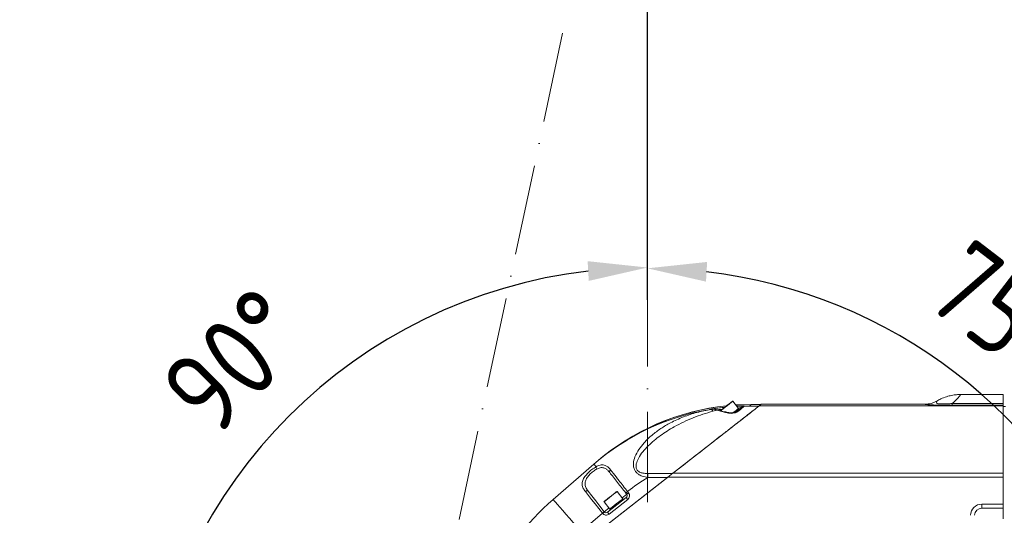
# Model space of a CAD drawing. Header units: millimetres. Extents: x 809 to 6054, y -5716 to -1261.
# Tile 35 of 96: x 2310 to 2725, y -2304 to -2094. Entities that reach past the tile are written whole.
import ezdxf

# ---------------------------------------------------------------- set-up
doc = ezdxf.new("R2010")
doc.units = ezdxf.units.MM
doc.header["$LTSCALE"] = 0.3175
doc.linetypes.add('ACAD_ISO10W100', pattern=[18, 12, -3, 0, -3])
doc.linetypes.add('CENTER2', pattern=[28.574999, 19.049999, -3.175, 3.175, -3.175])
for name, color, linetype, lineweight in [('1轮廓实线层', 7, 'Continuous', 18), ('7标注层', 4, 'Continuous', 13), ('中心线', 4, 'ACAD_ISO10W100', 20), ('细点划线', 6, 'CENTER2', 18)]:
    doc.layers.add(name, color=color, linetype=linetype, lineweight=lineweight)
doc.styles.add('标准汉字', font='gbenor.shx', dxfattribs={"bigfont": 'gbcbig.shx'})
doc.dimstyles.new('M1：10', dxfattribs={"dimscale": 10, "dimtxt": 3.5, "dimasz": 2.5, "dimexe": 2, "dimexo": 0, "dimgap": 1.5, "dimtad": 1, "dimdec": 4, "dimdsep": 46, "dimtxsty": '标准汉字', "dimcen": 5, "dimdle": 5, "dimclrd": 1, "dimclre": 1, "dimclrt": 256, "dimadec": 4, "dimazin": 2, "dimtfac": 1, "dimtdec": 4, "dimtmove": 0, "dimatfit": 3, "dimfxl": 1, "dimtolj": 1, "dimarcsym": 0})

# ---------------------------------------------------------------- blocks, each defined once
blk = doc.blocks.new('*D2')
at = {"layer": '7标注层', "color": 1, "lineweight": -2, "transparency": 16777216}
for p, q in [((2574.24, -1966.55), (2574.24, -1793.65)), ((3504.76, -2862.69), (3504.76, -1793.65)), ((3479.76, -1813.65), (2599.24, -1813.65))]:
    blk.add_line(p, q, dxfattribs=at)
at = {"layer": '7标注层', "color": 1, "transparency": 16777216}
for points in [[(2599.24, -1809.48), (2599.24, -1817.81), (2574.24, -1813.65)], [(3479.76, -1817.81), (3479.76, -1809.48), (3504.76, -1813.65)]]:
    blk.add_solid(points, dxfattribs=at)
at = {"layer": 'Defpoints', "color": 0, "transparency": 16777216}
for p in [(2574.24, -1813.65), (2574.24, -1966.55), (3504.76, -2862.69)]:
    blk.add_point(p, dxfattribs=at)
at = {"layer": '7标注层', "transparency": 16777216, "insert": (2968.02, -1781.15), "char_height": 35, "attachment_point": 5, "style": '标准汉字'}
blk.add_mtext('\\A1;930.5', dxfattribs=at)
blk = doc.blocks.new('*D3')
at = {"layer": '7标注层', "color": 1, "lineweight": -2, "transparency": 16777216}
for p, q in [((1643.72, -2862.69), (1643.72, -1793.65)), ((2574.24, -2212.74), (2574.24, -1793.65)), ((2549.24, -1813.65), (1668.72, -1813.65))]:
    blk.add_line(p, q, dxfattribs=at)
at = {"layer": '7标注层', "color": 1, "transparency": 16777216}
for points in [[(1668.72, -1809.48), (1668.72, -1817.81), (1643.72, -1813.65)], [(2549.24, -1817.81), (2549.24, -1809.48), (2574.24, -1813.65)]]:
    blk.add_solid(points, dxfattribs=at)
at = {"layer": 'Defpoints', "color": 0, "transparency": 16777216}
for p in [(1643.72, -1813.65), (2574.24, -2212.74), (1643.72, -2862.69)]:
    blk.add_point(p, dxfattribs=at)
at = {"layer": '7标注层', "transparency": 16777216, "insert": (2108.98, -1781.15), "char_height": 35, "attachment_point": 5, "style": '标准汉字'}
blk.add_mtext('\\A1;930.5', dxfattribs=at)
blk = doc.blocks.new('*D4')
at = {"layer": '7标注层', "color": 1, "lineweight": -2, "transparency": 16777216}
for p, q in [((2574.24, -1932.17), (1454.4, -1932.17)), ((1474.4, -3227.69), (1474.4, -1957.17)), ((2364.24, -3252.69), (1454.4, -3252.69))]:
    blk.add_line(p, q, dxfattribs=at)
at = {"layer": '7标注层', "color": 1, "transparency": 16777216}
for points in [[(1478.56, -1957.17), (1470.23, -1957.17), (1474.4, -1932.17)], [(1470.23, -3227.69), (1478.56, -3227.69), (1474.4, -3252.69)]]:
    blk.add_solid(points, dxfattribs=at)
at = {"layer": 'Defpoints', "color": 0, "transparency": 16777216}
for p in [(1474.4, -1932.17), (2574.24, -1932.17), (2364.24, -3252.69)]:
    blk.add_point(p, dxfattribs=at)
at = {"layer": '7标注层', "transparency": 16777216, "insert": (1441.9, -2592.43), "char_height": 35, "attachment_point": 5, "rotation": 90, "style": '标准汉字'}
blk.add_mtext('\\A1;1320.5', dxfattribs=at)
blk = doc.blocks.new('*D7')
at = {"layer": '7标注层', "color": 1, "lineweight": -2, "transparency": 16777216}
for p, q in [((2574.24, -1932.17), (3613.47, -1932.17)), ((3593.47, -2837.69), (3593.47, -1957.17)), ((3489.76, -2862.69), (3613.47, -2862.69))]:
    blk.add_line(p, q, dxfattribs=at)
at = {"layer": '7标注层', "color": 1, "transparency": 16777216}
for points in [[(3597.64, -1957.17), (3589.31, -1957.17), (3593.47, -1932.17)], [(3589.31, -2837.69), (3597.64, -2837.69), (3593.47, -2862.69)]]:
    blk.add_solid(points, dxfattribs=at)
at = {"layer": 'Defpoints', "color": 0, "transparency": 16777216}
for p in [(2574.24, -1932.17), (3593.47, -1932.17), (3489.76, -2862.69)]:
    blk.add_point(p, dxfattribs=at)
at = {"layer": '7标注层', "transparency": 16777216, "insert": (3560.97, -2397.43), "char_height": 35, "attachment_point": 5, "rotation": 90, "style": '标准汉字'}
blk.add_mtext('\\A1;930.5', dxfattribs=at)
blk = doc.blocks.new('*D9')
at = {"layer": '7标注层', "color": 1, "lineweight": -2, "transparency": 16777216}
for p, q in [((2574.24, -2212.74), (2574.24, -1851.59)), ((3044.24, -2271.24), (3044.24, -1851.59)), ((3019.24, -1871.59), (2599.24, -1871.59))]:
    blk.add_line(p, q, dxfattribs=at)
at = {"layer": '7标注层', "color": 1, "transparency": 16777216}
for points in [[(2599.24, -1867.43), (2599.24, -1875.76), (2574.24, -1871.59)], [(3019.24, -1875.76), (3019.24, -1867.43), (3044.24, -1871.59)]]:
    blk.add_solid(points, dxfattribs=at)
at = {"layer": 'Defpoints', "color": 0, "transparency": 16777216}
for p in [(2574.24, -1871.59), (2574.24, -2212.74), (3044.24, -2271.24)]:
    blk.add_point(p, dxfattribs=at)
at = {"layer": '7标注层', "transparency": 16777216, "insert": (2809.24, -1839.09), "char_height": 35, "attachment_point": 5, "style": '标准汉字'}
blk.add_mtext('\\A1;470', dxfattribs=at)
blk = doc.blocks.new('*D17')
at = {"layer": '7标注层', "color": 1, "lineweight": -2, "transparency": 16777216}
for p, q in [((2574.24, -2202.74), (2574.24, -2179.43)), ((2670.83, -2386.8), (2799.55, -2352.32))]:
    blk.add_line(p, q, dxfattribs=at)
blk.add_arc((2574.24, -2412.69), 213.26, 21.7206, 83.2794, dxfattribs=at)
at = {"layer": '7标注层', "color": 1, "transparency": 16777216}
for points in [[(2599.44, -2196.74), (2598.95, -2205.05), (2574.24, -2199.43)], [(2768.4, -2335.08), (2776.31, -2332.45), (2780.23, -2357.49)]]:
    blk.add_solid(points, dxfattribs=at)
at = {"layer": 'Defpoints', "color": 0, "transparency": 16777216}
for p in [(2574.24, -2202.74), (2704.06, -2243.5), (2670.83, -2386.8), (2574.24, -2412.69), (2574.24, -3258.33)]:
    blk.add_point(p, dxfattribs=at)
at = {"layer": '7标注层', "transparency": 16777216, "insert": (2723.85, -2217.71), "char_height": 35, "attachment_point": 5, "rotation": 322.5, "style": '标准汉字'}
blk.add_mtext('\\A1;75%%d', dxfattribs=at)
blk = doc.blocks.new('*D18')
at = {"layer": '7标注层', "color": 1, "lineweight": -2, "transparency": 16777216}
for p, q in [((2574.24, -2202.74), (2574.24, -2179.1)), ((2471.23, -2412.69), (2340.66, -2412.69))]:
    blk.add_line(p, q, dxfattribs=at)
blk.add_arc((2574.24, -2412.69), 213.58, 96.7103, 173.2897, dxfattribs=at)
at = {"layer": '7标注层', "color": 1, "transparency": 16777216}
for points in [[(2549.53, -2204.73), (2549.04, -2196.41), (2574.24, -2199.1)], [(2357.96, -2387.49), (2366.28, -2387.97), (2360.66, -2412.69)]]:
    blk.add_solid(points, dxfattribs=at)
at = {"layer": 'Defpoints', "color": 0, "transparency": 16777216}
for p in [(2574.24, -2202.74), (2423.22, -2261.66), (2471.23, -2412.69), (2660.98, -2412.69), (2574.24, -3258.33)]:
    blk.add_point(p, dxfattribs=at)
at = {"layer": '7标注层', "transparency": 16777216, "insert": (2400.23, -2238.68), "char_height": 35, "attachment_point": 5, "rotation": 45, "style": '标准汉字'}
blk.add_mtext('\\A1;90%%d', dxfattribs=at)
blk = doc.blocks.new('*D19')
at = {"layer": '7标注层', "color": 1, "lineweight": -2, "transparency": 16777216}
for p, q in [((3017.26, -2265.97), (2965.61, -2176.5)), ((3171.77, -2312.69), (3201.49, -2312.69))]:
    blk.add_line(p, q, dxfattribs=at)
blk.add_arc((3044.23, -2312.69), 137.25, 10.4505, 109.5495, dxfattribs=at)
at = {"layer": '7标注层', "color": 1, "transparency": 16777216}
for points in [[(2996.56, -2179.56), (3000.05, -2187.13), (2975.61, -2193.82)], [(3175.06, -2288.17), (3183.36, -2287.41), (3181.49, -2312.69)]]:
    blk.add_solid(points, dxfattribs=at)
at = {"layer": 'Defpoints', "color": 0, "transparency": 16777216}
for p in [(3112.86, -2193.82), (3017.26, -2265.97), (2385.95, -2312.69), (3044.25, -2312.71), (3171.77, -2312.69)]:
    blk.add_point(p, dxfattribs=at)
at = {"layer": '7标注层', "transparency": 16777216, "insert": (3129.11, -2165.67), "char_height": 35, "attachment_point": 5, "rotation": 330, "style": '标准汉字'}
blk.add_mtext('\\A1;120%%d', dxfattribs=at)

msp = doc.modelspace()

# ---------------------------------------------------------------- linework, layer by layer
at = {"layer": '1轮廓实线层'}
for p, q in [((2706.3187, -2252.6866), (2721.24147, -2252.6866)), ((2721.24147, -2252.6866), (2721.24147, -2252.7387)), ((2724.24147, -2252.7387), (2721.24147, -2252.7387)), ((2724.24147, -2256.53122), (2724.24147, -2252.7387)), ((2610.31773, -2255.49065), (2612.71881, -2258.56386)), ((2612.71881, -2258.56386), (2613.02664, -2258.95785)), ((2615.03476, -2257.64136), (2615.1142, -2257.57931)), ((2615.06037, -2257.6407), (2615.03476, -2257.64136)), ((2615.53706, -2257.62753), (2615.05969, -2257.64064)), ((2615.53707, -2257.62753), (2617.22744, -2257.59606)), ((2617.22816, -2257.59606), (2621.26679, -2257.59606)), ((2617.23773, -2257.59606), (2617.98917, -2256.94553)), ((2618.02437, -2256.89982), (2617.98917, -2256.94553)), ((2617.98917, -2256.94553), (2622.09939, -2256.94553)), ((2618.02437, -2256.89982), (2622.15788, -2256.89982)), ((2621.40887, -2257.48502), (2621.26679, -2257.59606)), ((2621.40887, -2257.48502), (2622.24147, -2256.83455)), ((2621.40887, -2257.48502), (2724.24147, -2257.48502)), ((2622.29996, -2256.78883), (2622.24147, -2256.83455)), ((2622.24147, -2256.83455), (2691.32938, -2256.83455)), ((2622.29996, -2256.78883), (2691.32938, -2256.78883)), ((2702.73145, -2256.53122), (2702.73145, -2257.17048)), ((2724.24147, -2256.53122), (2702.73145, -2256.53122)), ((2702.73145, -2257.17048), (2724.24147, -2257.17048)), ((2724.23182, -2257.49557), (2724.23149, -2257.49557)), ((2724.24147, -2257.17048), (2724.24147, -2256.53122)), ((2724.24147, -2257.48502), (2724.24147, -2257.17048)), ((2724.24147, -2257.48502), (2724.24147, -2285.7797)), ((2724.24147, -2257.6866), (2725.24147, -2257.6866)), ((2600.76862, -2259.00416), (2601.55507, -2258.8992)), ((2601.55507, -2258.8992), (2601.07283, -2258.97811)), ((2601.87594, -2259.75524), (2603.65255, -2259.31041)), ((2603.65255, -2259.31041), (2607.11329, -2260.25622)), ((2607.11329, -2260.25622), (2608.39976, -2260.52485)), ((2607.30034, -2260.07043), (2607.30836, -2260.07257)), ((2551.65949, -2282.08564), (2534.48446, -2296.9545)), ((2552.53681, -2281.32616), (2551.65949, -2282.08564)), ((2582.88483, -2287.58328), (2530.95156, -2328.15801)), ((2574.39466, -2287.69432), (2574.39466, -2286.03147)), ((2584.87107, -2286.03147), (2574.39466, -2286.03147)), ((2582.88483, -2287.58328), (2724.24147, -2287.58328)), ((2724.24147, -2285.92049), (2585.01316, -2285.92049)), ((2724.24147, -2285.7797), (2724.24147, -2285.92049)), ((2724.24147, -2287.58328), (2724.24147, -2285.92049)), ((2724.24147, -2298.95453), (2724.24147, -2287.58328)), ((2531.04482, -2328.08517), (2582.74275, -2287.69432)), ((2574.39466, -2287.69432), (2582.74275, -2287.69432)), ((2561.46106, -2293.66164), (2563.86214, -2296.73485)), ((2565.10705, -2294.26764), (2565.52434, -2294.8017)), ((2566.31235, -2294.18604), (2565.89506, -2293.65198)), ((2558.34607, -2301.04451), (2555.94498, -2297.97129)), ((2565.35199, -2296.20539), (2557.47188, -2302.36201)), ((2558.08754, -2303.15004), (2565.96765, -2296.99342)), ((2563.86214, -2296.73485), (2564.16997, -2297.1289)), ((2715.24147, -2300.68658), (2715.24147, -2298.95453)), ((2724.24147, -2298.95453), (2715.24147, -2298.95453)), ((2724.24147, -2300.68658), (2724.24147, -2298.95453)), ((2546.26588, -2310.56325), (2555.25877, -2302.77787)), ((2555.25877, -2302.77787), (2555.2802, -2302.80529)), ((2556.06821, -2302.18963), (2556.04678, -2302.16221)), ((2558.6539, -2301.43849), (2558.34607, -2301.04451)), ((2715.24147, -2300.68658), (2724.24147, -2300.68658)), ((2724.24147, -2305.18655), (2724.24147, -2300.68658))]:
    msp.add_line(p, q, dxfattribs=at)
for points in [[(2610.17736, -2255.47336), (2610.16821, -2255.48051), (2609.9517, -2255.64967), (2609.4693, -2256.02661), (2608.7733, -2256.57038), (2607.93911, -2257.2221), (2607.05713, -2257.91119), (2606.22295, -2258.56291), (2605.52695, -2259.10668), (2605.04455, -2259.48356), (2604.82804, -2259.65272), (2604.81889, -2259.65987)], [(2605.10708, -2259.56164), (2605.53054, -2259.23078), (2606.24701, -2258.67103), (2607.10573, -2258.00012), (2608.01365, -2257.29076), (2608.87237, -2256.61986), (2609.58884, -2256.06011), (2610.08543, -2255.67214), (2610.30831, -2255.49798), (2610.31773, -2255.49065)], [(2612.71881, -2258.56386), (2612.63441, -2258.62978), (2612.26971, -2258.91475), (2611.65479, -2259.39517), (2610.8563, -2260.01899), (2610.43852, -2260.34544)], [(2610.44539, -2260.34008), (2610.8563, -2260.01899), (2611.65479, -2259.39517), (2612.26971, -2258.91475), (2612.63441, -2258.62978), (2612.71881, -2258.56386)], [(2617.98913, -2256.89982), (2612.04936, -2257.07851), (2611.58107, -2257.10766)], [(2611.61176, -2257.14688), (2612.04615, -2257.12024), (2617.98917, -2256.94553)], [(2607.11329, -2260.25622), (2607.18669, -2260.13939), (2607.25564, -2260.078), (2607.30034, -2260.07043)], [(2551.65949, -2282.08564), (2551.67453, -2282.10305), (2551.7196, -2282.15508), (2551.79459, -2282.24169), (2551.8993, -2282.36268), (2552.03347, -2282.51766), (2552.19676, -2282.70625), (2552.38875, -2282.92803), (2552.60896, -2283.18237)], [(2558.74863, -2284.51548), (2558.60369, -2284.64536), (2558.47957, -2284.78943), (2558.38104, -2284.94231), (2558.31182, -2285.09812), (2558.27458, -2285.25089), (2558.27071, -2285.39489), (2558.30037, -2285.52453), (2558.36243, -2285.63492)], [(2585.01316, -2285.92049), (2584.31898, -2286.46283), (2583.60651, -2287.01948), (2582.88483, -2287.58328)], [(2548.08423, -2293.64757), (2548.24689, -2293.53152), (2548.41993, -2293.43967), (2548.59641, -2293.3756), (2548.76927, -2293.34192), (2548.93159, -2293.34001), (2549.07687, -2293.36987), (2549.19932, -2293.43037), (2549.294, -2293.51906)], [(2548.08423, -2293.64757), (2549.34293, -2295.24939), (2550.71746, -2296.9986), (2552.18091, -2298.86101), (2553.70462, -2300.80007), (2555.25877, -2302.77787)], [(2556.04678, -2302.16221), (2554.22166, -2299.82619), (2552.45234, -2297.56157), (2550.79288, -2295.43756), (2549.294, -2293.51906)], [(2555.94498, -2297.97129), (2555.9544, -2297.9639), (2556.17729, -2297.7898), (2556.67387, -2297.40177), (2557.39034, -2296.84202), (2558.24906, -2296.17111), (2559.15698, -2295.46176), (2560.01571, -2294.79085), (2560.73218, -2294.2311), (2561.22876, -2293.84313), (2561.45164, -2293.66897), (2561.46106, -2293.66164)], [(2561.32069, -2293.64441), (2561.31154, -2293.65157), (2561.09503, -2293.82072), (2560.61263, -2294.1976), (2559.91664, -2294.74138), (2559.08245, -2295.39309), (2558.20047, -2296.08218), (2557.36628, -2296.7339), (2556.67028, -2297.27767), (2556.18788, -2297.65461), (2555.97137, -2297.82377), (2555.96222, -2297.83092)], [(2565.52434, -2294.8017), (2565.36323, -2294.92758), (2564.8909, -2295.29659), (2564.13952, -2295.88364), (2563.55431, -2296.34087)], [(2565.89506, -2293.65198), (2565.74133, -2293.77209), (2565.5935, -2293.88754), (2565.45727, -2293.99399), (2565.33786, -2294.08728), (2565.23986, -2294.16387), (2565.16704, -2294.22073), (2565.1222, -2294.25578), (2565.10705, -2294.26764)], [(2566.31235, -2294.18604), (2566.15861, -2294.30614), (2566.01079, -2294.42166), (2565.87455, -2294.52811), (2565.75514, -2294.62139), (2565.65714, -2294.69798), (2565.58432, -2294.75485), (2565.53948, -2294.78989), (2565.52434, -2294.8017)], [(2534.48446, -2296.9545), (2534.60438, -2297.09302), (2534.96169, -2297.50578), (2535.54912, -2298.18432), (2536.35472, -2299.11487), (2537.36207, -2300.27847), (2538.55069, -2301.6514), (2539.89637, -2303.20583), (2541.3717, -2304.90999), (2542.94667, -2306.72924), (2544.58921, -2308.62652), (2546.26588, -2310.56325)], [(2561.1041, -2298.88968), (2560.20857, -2299.58938), (2559.41008, -2300.2132), (2558.79517, -2300.69362), (2558.43046, -2300.97859), (2558.34607, -2301.04451)], [(2558.34607, -2301.04451), (2558.43046, -2300.97859), (2558.79517, -2300.69362), (2559.41008, -2300.2132), (2560.20857, -2299.58938), (2561.1041, -2298.88968)], [(2563.86214, -2296.73485), (2563.77774, -2296.80084), (2563.41304, -2297.08575), (2562.79812, -2297.56616), (2561.99964, -2298.19004), (2561.1041, -2298.88968)], [(2561.1041, -2298.88968), (2561.99964, -2298.19004), (2562.79812, -2297.56616), (2563.41304, -2297.08575), (2563.77774, -2296.80084), (2563.86214, -2296.73485)], [(2565.35199, -2296.20539), (2565.36382, -2296.22053), (2565.39885, -2296.26535), (2565.45574, -2296.33818), (2565.53231, -2296.43617), (2565.62561, -2296.55562), (2565.73204, -2296.69182), (2565.84754, -2296.83964), (2565.96765, -2296.99342)], [(2556.04678, -2302.16221), (2556.03164, -2302.17408), (2555.9868, -2302.20912), (2555.91398, -2302.26599), (2555.81598, -2302.34258), (2555.69657, -2302.43586), (2555.56033, -2302.54231), (2555.41251, -2302.65777), (2555.25877, -2302.77787)], [(2556.06821, -2302.18963), (2556.05306, -2302.20149), (2556.00822, -2302.23654), (2555.9354, -2302.2934), (2555.83741, -2302.37), (2555.71799, -2302.46328), (2555.58175, -2302.56973), (2555.43393, -2302.68519), (2555.2802, -2302.80529)], [(2558.03823, -2300.65052), (2557.45303, -2301.10769), (2556.70165, -2301.69474), (2556.22931, -2302.06381), (2556.06821, -2302.18963)], [(2557.47188, -2302.36201), (2557.48371, -2302.37715), (2557.51874, -2302.42197), (2557.57564, -2302.49481), (2557.6522, -2302.5928), (2557.7455, -2302.71225), (2557.85194, -2302.84844), (2557.96743, -2302.99626), (2558.08754, -2303.15004)]]:
    msp.add_lwpolyline(points, dxfattribs=at)
for centre, radius, start, end in [((2617.94905, -2356.88652), 99.94063, 95.940438, 130.8825791), ((2618.02437, -2356.89984), 100, 95.9475135, 130.8835376), ((2610.23893, -2255.55219), 0.1, 38, 128), ((2615.13557, -2258.57852), 0.99944, 91.2249088, 128.0012907), ((2691.32254, -2246.84019), 9.99436, 270.0392125, 299.5475688), ((2691.23374, -2246.78883), 10, 270.6028077, 299.7674833), ((2600.77792, -2260.08642), 1.14687, 16.7843826, 75.099684), ((2603.87759, -2259.51777), 0.30601, 76.3476927, 137.3416019), ((2608.65944, -2260.5813), 0.26574, 103.7830263, 167.7361631), ((2612.14602, -2260.41864), 0.61078, 62.9229236, 123.5601741), ((2554.1184, -2283.28761), 1.51311, 176.0116064, 214.4388557), ((2561.38226, -2293.7232), 0.1, 38, 128), ((2564.73633, -2295.41738), 1, 308, 38), ((2564.73633, -2295.41738), 2, 308, 38), ((2599.93682, -2372.55867), 100, 130.8835376, 156.5044341), ((2556.02379, -2297.9097), 0.1, 128, 218), ((2715.24147, -2303.68658), 4.73205, 90, 180), ((2556.85622, -2301.57399), 2, 218, 308), ((2556.85622, -2301.57399), 1, 218, 308), ((2715.24147, -2303.68658), 3, 90, 180)]:
    msp.add_arc(centre, radius, start, end, dxfattribs=at)
for major_axis, ratio, start_param, end_param in [((-75.62136, -65.46726), 0.999772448, 4.160014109, 4.71238898), ((-62.01745, -53.69002), 0.999644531, 4.54684197, 4.673462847)]:
    msp.add_ellipse((2617.11185, -2357.68982), major_axis=major_axis, ratio=ratio, start_param=start_param, end_param=end_param, dxfattribs=at)
for points, knots in [([(2696.20757, -2255.46728), (2696.21536, -2255.46223), (2696.7624, -2255.10755), (2698.13387, -2254.43656), (2700.22111, -2253.60184), (2702.45588, -2253.04183), (2704.45284, -2252.734), (2705.73411, -2252.71605), (2706.31704, -2252.70788)], [0, 0, 0, 0, 711.726256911, 49977.159601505, 116308.439305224, 172526.132201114, 225924.31077053, 270497.70251599, 270497.70251599, 270497.70251599, 270497.70251599]), ([(2702.73145, -2256.53122), (2703.03287, -2256.27549), (2703.93314, -2255.5117), (2704.97074, -2254.41519), (2705.86144, -2253.36729), (2706.33865, -2252.73709), (2706.32445, -2252.75581), (2706.31899, -2252.76302)], [0, 0, 0, 0, 24409.376603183, 72904.455686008, 122207.998150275, 183919.324559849, 222562.704576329, 222562.704576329, 222562.704576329, 222562.704576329]), ([(2621.26679, -2257.59606), (2621.18806, -2257.65758), (2621.03032, -2257.78082), (2619.72411, -2258.80128), (2618.17207, -2260.01386), (2615.96839, -2261.73557), (2612.90881, -2264.12601), (2608.98896, -2267.18849), (2603.03015, -2271.84413), (2595.00024, -2278.11765), (2588.24813, -2283.39301), (2584.87107, -2286.03147)], [0, 0, 0, 0, 23591.529586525, 47261.570775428, 65292.268968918, 83373.883779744, 121731.724375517, 160301.186625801, 198870.328966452, 293398.112667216, 387981.753022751, 387981.753022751, 387981.753022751, 387981.753022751]), ([(2585.01316, -2285.92049), (2587.36544, -2284.08266), (2592.0697, -2280.40726), (2598.79046, -2275.15646), (2605.16498, -2270.17613), (2610.66986, -2265.87527), (2614.80263, -2262.64633), (2617.5496, -2260.50026), (2619.45365, -2259.01263), (2620.95423, -2257.8402), (2621.39238, -2257.4979), (2621.4069, -2257.48656), (2621.40887, -2257.48502)], [0, 0, 0, 0, 74050.905977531, 148092.198917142, 212945.054459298, 277743.842767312, 327440.23649228, 352580.550370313, 377628.538463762, 404597.572410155, 431741.036777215, 436005.865015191, 436005.865015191, 436005.865015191, 436005.865015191]), ([(2606.86871, -2258.05841), (2606.0896, -2258.14338), (2604.45153, -2258.32203), (2602.31445, -2258.65647), (2600.89042, -2258.91346), (2600.29054, -2259.03977), (2600.38348, -2259.03521), (2600.38577, -2259.03509)], [0, 0, 0, 0, 53155.686996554, 111760.072203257, 170423.969959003, 222086.920526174, 223390.376000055, 223390.376000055, 223390.376000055, 223390.376000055]), ([(2614.4415, -2257.85248), (2614.41175, -2257.87572), (2614.27092, -2257.98572), (2613.57018, -2258.53322), (2612.42692, -2259.42641), (2611.80837, -2259.90967)], [0, 0, 0, 0, 15428.640473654, 73017.147567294, 140905.932714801, 140905.932714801, 140905.932714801, 140905.932714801]), ([(2614.50701, -2257.57049), (2614.5008, -2257.57049), (2614.27385, -2257.57043), (2613.44416, -2257.58525), (2612.53594, -2257.6249), (2612.00339, -2257.64815)], [0, 0, 0, 0, 1619.78182527, 59234.173573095, 140910.546837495, 140910.546837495, 140910.546837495, 140910.546837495]), ([(2612.42404, -2259.87481), (2613.04392, -2259.34984), (2614.19689, -2258.37342), (2614.8896, -2257.78349), (2615.03012, -2257.666), (2615.06087, -2257.64029)], [0, 0, 0, 0, 67069.140171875, 124746.695924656, 140903.2647633, 140903.2647633, 140903.2647633, 140903.2647633]), ([(2612.55081, -2258.51808), (2612.7183, -2258.46118), (2613.18661, -2258.30209), (2613.78133, -2258.09236), (2614.26506, -2257.91142), (2614.47369, -2257.82211), (2614.5125, -2257.79614), (2614.52023, -2257.79097)], [0, 0, 0, 0, 46458.092872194, 129898.592207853, 184098.458055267, 215488.366946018, 223294.744546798, 223294.744546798, 223294.744546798, 223294.744546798]), ([(2614.4415, -2257.85248), (2614.44689, -2257.84833), (2614.53716, -2257.77876), (2614.70896, -2257.68947), (2614.90784, -2257.64853), (2615.00663, -2257.64199), (2615.03007, -2257.64147), (2615.03476, -2257.64136)], [0, 0, 0, 0, 7135.800981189, 119579.749192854, 198711.21875104, 218375.701222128, 223289.831855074, 223289.831855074, 223289.831855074, 223289.831855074]), ([(2615.1142, -2257.57931), (2615.11328, -2257.57841), (2615.10908, -2257.57435), (2614.95692, -2257.56873), (2614.67389, -2257.56984), (2614.50701, -2257.57049)], [0, 0, 0, 0, 14664.83106269, 66467.561682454, 140903.969671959, 140903.969671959, 140903.969671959, 140903.969671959]), ([(2691.32938, -2256.83455), (2691.41127, -2256.86322), (2691.57494, -2256.92051), (2692.28881, -2257.00028), (2693.40348, -2257.06876), (2695.2772, -2257.12222), (2697.92261, -2257.15501), (2700.53535, -2257.16878), (2702.12114, -2257.17001), (2702.73145, -2257.17048)], [0, 0, 0, 0, 59752.511006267, 119421.662527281, 167565.656579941, 207234.748587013, 247190.000830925, 282605.292767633, 304763.295993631, 304763.295993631, 304763.295993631, 304763.295993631]), ([(2702.73145, -2256.53122), (2702.07521, -2256.56147), (2700.7588, -2256.62215), (2699.02038, -2256.68053), (2697.71315, -2256.68975), (2696.83023, -2256.63248), (2696.27533, -2256.4107), (2696.13598, -2256.06623), (2696.22532, -2255.72617), (2696.24311, -2255.59467), (2696.25122, -2255.53475)], [0, 0, 0, 0, 33924.100192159, 68051.30332236, 90743.134637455, 113541.493668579, 145468.831755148, 218311.31573656, 291412.428913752, 352614.450866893, 352614.450866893, 352614.450866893, 352614.450866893]), ([(2724.23196, -2257.48508), (2724.18993, -2257.48544), (2724.12494, -2257.48599), (2724.06262, -2257.48722), (2724.04344, -2257.48846), (2724.05406, -2257.48987), (2724.09761, -2257.4919), (2724.16218, -2257.4938), (2724.21517, -2257.49515), (2724.23149, -2257.49557)], [0, 0, 0, 0, 83142.283775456, 128554.420020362, 163063.341464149, 192184.079321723, 221210.501937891, 278796.302393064, 304403.110083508, 304403.110083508, 304403.110083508, 304403.110083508]), ([(2601.07283, -2258.97811), (2599.08567, -2259.36932), (2595.10675, -2260.15266), (2589.37639, -2262.07449), (2584.29849, -2264.385), (2579.88416, -2266.99323), (2576.12924, -2269.77545), (2573.02158, -2272.75677), (2570.5646, -2275.8299), (2568.95402, -2278.77775), (2568.2808, -2281.34163), (2568.36527, -2283.28963), (2568.79565, -2284.5914), (2569.54788, -2285.61979), (2570.60518, -2286.49841), (2572.23239, -2287.27637), (2573.61947, -2287.54448), (2574.39466, -2287.69432)], [0, 0, 0, 0, 74372.233852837, 148917.350905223, 223241.904893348, 281265.233301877, 339399.501510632, 397283.051322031, 442136.055039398, 486818.633595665, 523422.466140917, 540914.452477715, 559667.791648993, 573365.841661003, 586588.058844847, 608266.438771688, 635731.002745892, 635731.002745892, 635731.002745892, 635731.002745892]), ([(2574.39466, -2286.03147), (2573.71072, -2286.01044), (2572.52825, -2285.97408), (2571.1026, -2285.5614), (2570.22045, -2284.96988), (2569.646, -2284.20049), (2569.42223, -2283.1584), (2569.58698, -2281.54511), (2570.51281, -2279.35582), (2572.26869, -2276.80084), (2575.32733, -2273.48965), (2579.69053, -2269.86062), (2586.07611, -2265.89763), (2593.46685, -2262.29568), (2599.0731, -2260.602), (2601.87594, -2259.75524)], [0, 0, 0, 0, 22501.427877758, 38903.241139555, 48249.209131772, 57694.402125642, 71089.012464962, 84444.646130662, 114216.259444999, 152937.942209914, 191783.693771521, 269739.666042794, 347831.39361412, 450435.043321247, 553017.91514049, 553017.91514049, 553017.91514049, 553017.91514049]), ([(2600.38577, -2259.03509), (2600.37045, -2259.04675), (2600.35257, -2259.06036), (2600.71646, -2259.01121), (2600.76862, -2259.00416)], [0, 0, 0, 0, 91309.017666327, 106587.180707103, 106587.180707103, 106587.180707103, 106587.180707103]), ([(2600.53175, -2259.03146), (2600.53902, -2259.03098), (2600.55972, -2259.02961), (2600.68646, -2259.01435), (2600.76866, -2259.00446)], [0, 0, 0, 0, 37456.589940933, 106587.055113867, 106587.055113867, 106587.055113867, 106587.055113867]), ([(2601.55507, -2258.8992), (2601.82538, -2258.8949), (2602.41572, -2258.88553), (2603.21775, -2259.16104), (2603.65255, -2259.31041)], [0, 0, 0, 0, 48800.816263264, 106579.483265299, 106579.483265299, 106579.483265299, 106579.483265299]), ([(2601.57486, -2258.89777), (2601.57975, -2258.89656), (2601.81506, -2258.83868), (2602.37286, -2258.8819), (2603.16305, -2258.984), (2603.73313, -2259.16853), (2603.95176, -2259.2393)], [0, 0, 0, 0, 1289.025466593, 62009.292491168, 140297.535370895, 188999.569580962, 188999.569580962, 188999.569580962, 188999.569580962]), ([(2603.62941, -2259.1425), (2604.08439, -2259.09877), (2604.69663, -2259.03992), (2605.46518, -2259.00872), (2605.66259, -2259.0007)], [0, 0, 0, 0, 79196.157950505, 106569.802907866, 106569.802907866, 106569.802907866, 106569.802907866]), ([(2603.9505, -2259.21838), (2604.0424, -2259.24712), (2604.71688, -2259.45804), (2605.82509, -2259.77518), (2606.89989, -2259.97453), (2607.31215, -2260.051)], [0, 0, 0, 0, 12490.396698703, 91672.200544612, 140942.953210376, 140942.953210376, 140942.953210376, 140942.953210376]), ([(2607.29997, -2260.0721), (2607.60276, -2260.12792), (2608.03531, -2260.20765), (2608.46603, -2260.30072), (2608.59524, -2260.32863)], [0, 0, 0, 0, 74587.1381172, 106549.560481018, 106549.560481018, 106549.560481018, 106549.560481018]), ([(2608.39976, -2260.52485), (2608.82343, -2260.58324), (2609.67987, -2260.70127), (2610.90069, -2260.54115), (2611.86353, -2260.25376), (2612.25972, -2259.9859), (2612.42404, -2259.87481)], [0, 0, 0, 0, 55111.989399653, 111409.244447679, 156775.184913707, 188925.063049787, 188925.063049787, 188925.063049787, 188925.063049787]), ([(2608.59653, -2260.32291), (2608.599, -2260.32353), (2608.83554, -2260.38253), (2609.42174, -2260.42889), (2610.28328, -2260.39834), (2611.03609, -2260.24853), (2611.51321, -2260.08063), (2611.74053, -2259.95985), (2611.78847, -2259.92381), (2611.80339, -2259.91259)], [0, 0, 0, 0, 698.072123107, 66715.66468022, 145779.586325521, 220380.030150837, 265264.054783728, 293105.515985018, 305686.969086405, 305686.969086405, 305686.969086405, 305686.969086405]), ([(2552.60896, -2283.18237), (2552.02448, -2283.54383), (2550.85922, -2284.26449), (2549.17193, -2285.77471), (2547.77177, -2287.38168), (2546.86344, -2289.03739), (2546.62735, -2290.70027), (2547.07491, -2292.23682), (2547.76952, -2293.20769), (2548.08423, -2293.64757)], [0, 0, 0, 0, 41653.60711173, 83044.779849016, 125275.224087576, 168893.033790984, 214527.923322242, 264528.7566988, 305949.49645412, 305949.49645412, 305949.49645412, 305949.49645412]), ([(2558.74863, -2284.51548), (2558.44512, -2284.15761), (2557.8387, -2283.44258), (2556.68623, -2282.6335), (2555.22512, -2282.27309), (2553.74594, -2282.60249), (2552.85157, -2283.05863), (2552.60896, -2283.18237)], [0, 0, 0, 0, 43428.887973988, 86772.057616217, 144715.615399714, 202109.312275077, 223473.766684, 223473.766684, 223473.766684, 223473.766684]), ([(2549.294, -2293.51906), (2548.99677, -2293.10554), (2548.34743, -2292.2021), (2547.87696, -2290.77609), (2548.01513, -2289.25714), (2548.75541, -2287.77596), (2549.93051, -2286.36768), (2551.35781, -2285.06306), (2552.36613, -2284.44998), (2552.87049, -2284.14331)], [0, 0, 0, 0, 42518.598489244, 92890.084697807, 138202.71877631, 181384.082282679, 223377.106052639, 264620.850746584, 305898.437562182, 305898.437562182, 305898.437562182, 305898.437562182]), ([(2552.87049, -2284.14331), (2553.07905, -2284.04175), (2553.84794, -2283.66732), (2555.15098, -2283.43486), (2556.46429, -2283.83697), (2557.5186, -2284.62839), (2558.08093, -2285.29914), (2558.36243, -2285.63492)], [0, 0, 0, 0, 20965.44627141, 77295.563604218, 134866.171415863, 179114.46966233, 223468.361349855, 223468.361349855, 223468.361349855, 223468.361349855]), ([(2558.36243, -2285.63492), (2558.85914, -2286.27067), (2559.86929, -2287.56357), (2561.56752, -2289.73727), (2563.33229, -2291.99599), (2564.50985, -2293.50324), (2565.10705, -2294.26764)], [0, 0, 0, 0, 48144.247526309, 97908.648679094, 142787.662636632, 188968.961656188, 188968.961656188, 188968.961656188, 188968.961656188]), ([(2565.89506, -2293.65198), (2565.28017, -2292.86596), (2564.03256, -2291.27112), (2562.42211, -2289.21225), (2560.58884, -2286.86839), (2559.50169, -2285.47835), (2558.74863, -2284.51548)], [0, 0, 0, 0, 44890.229306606, 91082.064629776, 121159.23720458, 188953.736003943, 188953.736003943, 188953.736003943, 188953.736003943])]:
    msp.add_open_spline(points, degree=3, knots=knots, dxfattribs=at)
at = {"layer": '中心线', "color": 2, "ltscale": 10}
msp.add_line((2574.24147, -1932.16602), (2476.43088, -2391.87581), dxfattribs=at)
at = {"layer": '中心线', "ltscale": 10}
msp.add_line((2574.24147, -2202.74005), (2574.24147, -3258.33103), dxfattribs=at)
at = {"layer": '细点划线', "lineweight": 30, "ltscale": 20}
msp.add_arc((2574.24147, -2862.68658), 930.52057, 340.00000083, 199.99999979, dxfattribs=at)

# ---------------------------------------------------------------- dimensions: what is measured, and where the dimension line sits
at = {"layer": '7标注层'}
for base, p1, p2, picture, middle in [((1643.7209, -1813.64631), (2574.24147, -2212.74005), (1643.7209, -2862.68658), '*D3', (2108.98119, -1781.14631)), ((2574.24147, -1871.59314), (3044.24147, -2271.23811), (2574.24147, -2212.74005), '*D9', (2809.24147, -1839.09314))]:
    dim = msp.add_linear_dim(base=base, p1=p1, p2=p2, dimstyle='M1：10', override={"dimdec": 1, "dimsah": 1, "dimtzin": 8}, dxfattribs=at)
    dim.commit()
    dim.dimension.update_dxf_attribs({"geometry": picture, "text_midpoint": middle})
dim = msp.add_linear_dim(base=(2574.24147, -1813.64631), p1=(3504.76205, -2862.68658), p2=(2574.24147, -1966.54843), dimstyle='M1：10', override={"dimdec": 1, "dimsah": 1, "dimtzin": 8}, dxfattribs=at)
dim.commit()
dim.dimension.update_dxf_attribs({"geometry": '*D2', "text_midpoint": (2968.01705, -1813.64631), "dimtype": 160})
for base, p1, picture, middle in [((1474.39647, -1932.16602), (2364.24149, -3252.68657), '*D4', (1441.89647, -2592.4263)), ((3593.47237, -1932.16602), (3489.76203, -2862.68658), '*D7', (3560.97237, -2397.4263))]:
    dim = msp.add_linear_dim(base=base, p1=p1, p2=(2574.24147, -1932.16602), angle=90, dimstyle='M1：10', override={"dimdec": 1, "dimsah": 1, "dimtzin": 8}, dxfattribs=at)
    dim.commit()
    dim.dimension.update_dxf_attribs({"geometry": picture, "text_midpoint": middle})
for base, line1, line2, picture, middle in [((3112.86086, -2193.82027), ((2385.94543, -2312.68657), (3171.76928, -2312.68658)), ((3044.24849, -2312.71275), (3017.25936, -2265.96621)), '*D19', (3129.11086, -2165.67445)), ((2704.0641, -2243.49844), ((2574.24147, -2202.74005), (2574.24147, -3258.33103)), ((2574.24147, -2412.68658), (2670.83405, -2386.80467)), '*D17', (2723.84885, -2217.71445)), ((2423.21563, -2261.66073), ((2660.98426, -2412.68658), (2471.2317, -2412.68658)), ((2574.24147, -2202.74005), (2574.24147, -3258.33103)), '*D18', (2400.23466, -2238.67976))]:
    dim = msp.add_angular_dim_2l(base=base, line1=line1, line2=line2, dimstyle='M1：10', override={"dimtad": 1, "dimtih": 0, "dimtoh": 0, "dimdec": 1, "dimsah": 1, "dimtzin": 8}, dxfattribs=at)
    dim.commit()
    dim.dimension.update_dxf_attribs({"geometry": picture, "text_midpoint": middle})

doc.saveas('drawing.dxf')
